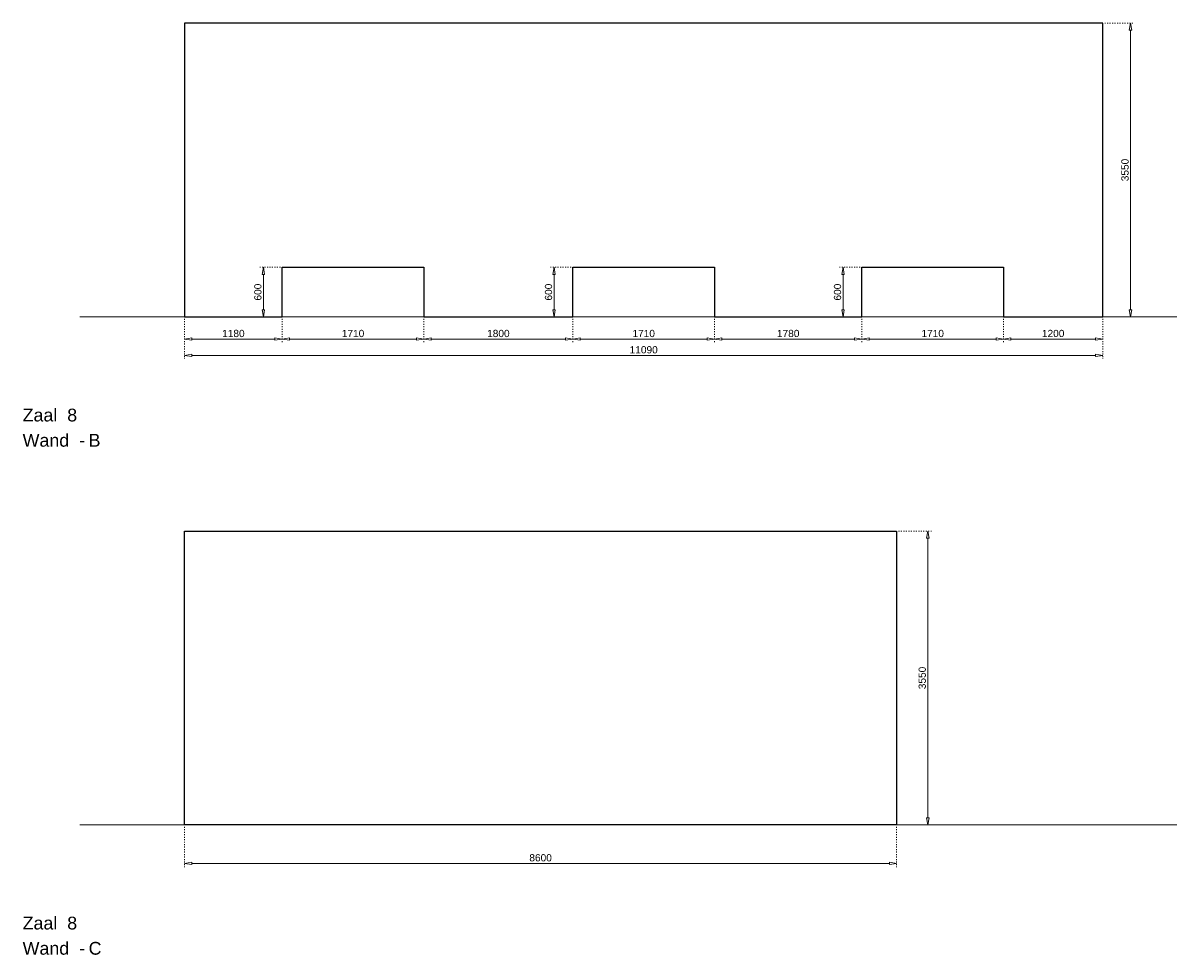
# Model space of a CAD drawing. Header units: millimetres. Extents: x 91086 to 300562, y -68316 to 28747.
# Tile 52 of 61: x 269250 to 283185, y -56691 to -45435. Entities that reach past the tile are written whole.
import ezdxf

# ---------------------------------------------------------------- set-up
doc = ezdxf.new("R2010")
doc.units = ezdxf.units.MM
doc.linetypes.add('ACAD_ISO03W100', pattern=[30, 12, -18])
doc.layers.get('Defpoints').update_dxf_attribs({"lineweight": 0})
doc.layers.add('25-Staal-B', color=150, linetype='Continuous', lineweight=25)
doc.layers.add('^ 0-Staal-txt', color=7, linetype='Continuous', lineweight=0)
doc.layers.add('DIM-DIM', color=7, linetype='Continuous')
doc.styles.add('Arial', font='arial.ttf')
doc.dimstyles.new('dim-11', dxfattribs={"dimscale": 35, "dimtxt": 2.5, "dimasz": 2.5, "dimexe": 1.25, "dimexo": 0.625, "dimtad": 1, "dimdec": 0, "dimtxsty": 'Arial', "dimblk": 'CLOSEDBLANK', "dimcen": 3, "dimclrd": 252, "dimclre": 252, "dimclrt": 7, "dimadec": 0, "dimazin": 0, "dimtfac": 1, "dimtdec": 0, "dimtmove": 0, "dimatfit": 3, "dimldrblk": 'CLOSEDBLANK', "dimfxl": 1, "dimlwd": 0, "dimlwe": 0, "dimarcsym": 0})

# ---------------------------------------------------------------- blocks, each defined once
blk = doc.blocks.new('_ClosedBlank')
at = {"color": 0, "linetype": 'ByBlock', "lineweight": -2}
for p, q in [((-1, 0.17), (0, 0)), ((-1, 0.17), (-1, -0.17)), ((0, 0), (-1, -0.17))]:
    blk.add_line(p, q, dxfattribs=at)
blk = doc.blocks.new('*D366')
at = {"layer": 'Defpoints', "color": 0, "transparency": 16777216}
for p in [(271200, -48985), (272380, -48985), (272380, -49252)]:
    blk.add_point(p, dxfattribs=at)
at = {"layer": 'DIM-DIM', "color": 252, "linetype": 'ACAD_ISO03W100', "lineweight": 0, "transparency": 16777216}
for p, q in [((271200, -49007), (271200, -49296)), ((272380, -49007), (272380, -49296))]:
    blk.add_line(p, q, dxfattribs=at)
at = {"layer": 'DIM-DIM', "color": 252, "lineweight": 0, "transparency": 16777216}
blk.add_line((271287, -49252), (272292, -49252), dxfattribs=at)
at = {"layer": 'DIM-DIM', "color": 252, "lineweight": 0, "transparency": 16777216, "xscale": 87.5, "yscale": 87.5, "zscale": 87.5, "rotation": 180}
blk.add_blockref('_ClosedBlank', (271200, -49252), dxfattribs=at)
at = {"layer": 'DIM-DIM', "color": 252, "lineweight": 0, "transparency": 16777216, "xscale": 87.5, "yscale": 87.5, "zscale": 87.5}
blk.add_blockref('_ClosedBlank', (272380, -49252), dxfattribs=at)
at = {"layer": 'DIM-DIM', "color": 7, "transparency": 16777216, "insert": (271790, -49185), "char_height": 87.5, "attachment_point": 5, "style": 'Arial'}
blk.add_mtext('1180', dxfattribs=at)
blk = doc.blocks.new('*D367')
at = {"layer": 'Defpoints', "color": 0, "transparency": 16777216}
for p in [(271200, -48985), (282290, -48985), (282290, -49449)]:
    blk.add_point(p, dxfattribs=at)
at = {"layer": 'DIM-DIM', "color": 252, "linetype": 'ACAD_ISO03W100', "lineweight": 0, "transparency": 16777216}
for p, q in [((271200, -49007), (271200, -49492)), ((282290, -49007), (282290, -49492))]:
    blk.add_line(p, q, dxfattribs=at)
at = {"layer": 'DIM-DIM', "color": 252, "lineweight": 0, "transparency": 16777216}
blk.add_line((271287, -49449), (282202, -49449), dxfattribs=at)
at = {"layer": 'DIM-DIM', "color": 252, "lineweight": 0, "transparency": 16777216, "xscale": 87.5, "yscale": 87.5, "zscale": 87.5, "rotation": 180}
blk.add_blockref('_ClosedBlank', (271200, -49449), dxfattribs=at)
at = {"layer": 'DIM-DIM', "color": 252, "lineweight": 0, "transparency": 16777216, "xscale": 87.5, "yscale": 87.5, "zscale": 87.5}
blk.add_blockref('_ClosedBlank', (282290, -49449), dxfattribs=at)
at = {"layer": 'DIM-DIM', "color": 7, "transparency": 16777216, "insert": (276745, -49382), "char_height": 87.5, "attachment_point": 5, "style": 'Arial'}
blk.add_mtext('11090', dxfattribs=at)
blk = doc.blocks.new('*D368')
at = {"layer": 'Defpoints', "color": 0, "transparency": 16777216}
for p in [(272380, -48985), (274090, -48985), (274090, -49252)]:
    blk.add_point(p, dxfattribs=at)
at = {"layer": 'DIM-DIM', "color": 252, "linetype": 'ACAD_ISO03W100', "lineweight": 0, "transparency": 16777216}
for p, q in [((272380, -49007), (272380, -49296)), ((274090, -49007), (274090, -49296))]:
    blk.add_line(p, q, dxfattribs=at)
at = {"layer": 'DIM-DIM', "color": 252, "lineweight": 0, "transparency": 16777216}
blk.add_line((272467, -49252), (274002, -49252), dxfattribs=at)
at = {"layer": 'DIM-DIM', "color": 252, "lineweight": 0, "transparency": 16777216, "xscale": 87.5, "yscale": 87.5, "zscale": 87.5, "rotation": 180}
blk.add_blockref('_ClosedBlank', (272380, -49252), dxfattribs=at)
at = {"layer": 'DIM-DIM', "color": 252, "lineweight": 0, "transparency": 16777216, "xscale": 87.5, "yscale": 87.5, "zscale": 87.5}
blk.add_blockref('_ClosedBlank', (274090, -49252), dxfattribs=at)
at = {"layer": 'DIM-DIM', "color": 7, "transparency": 16777216, "insert": (273235, -49185), "char_height": 87.5, "attachment_point": 5, "style": 'Arial'}
blk.add_mtext('1710', dxfattribs=at)
blk = doc.blocks.new('*D369')
at = {"layer": 'Defpoints', "color": 0, "transparency": 16777216}
for p in [(274090, -48985), (275890, -48985), (275890, -49252)]:
    blk.add_point(p, dxfattribs=at)
at = {"layer": 'DIM-DIM', "color": 252, "linetype": 'ACAD_ISO03W100', "lineweight": 0, "transparency": 16777216}
for p, q in [((274090, -49007), (274090, -49296)), ((275890, -49007), (275890, -49296))]:
    blk.add_line(p, q, dxfattribs=at)
at = {"layer": 'DIM-DIM', "color": 252, "lineweight": 0, "transparency": 16777216}
blk.add_line((274177, -49252), (275802, -49252), dxfattribs=at)
at = {"layer": 'DIM-DIM', "color": 252, "lineweight": 0, "transparency": 16777216, "xscale": 87.5, "yscale": 87.5, "zscale": 87.5, "rotation": 180}
blk.add_blockref('_ClosedBlank', (274090, -49252), dxfattribs=at)
at = {"layer": 'DIM-DIM', "color": 252, "lineweight": 0, "transparency": 16777216, "xscale": 87.5, "yscale": 87.5, "zscale": 87.5}
blk.add_blockref('_ClosedBlank', (275890, -49252), dxfattribs=at)
at = {"layer": 'DIM-DIM', "color": 7, "transparency": 16777216, "insert": (274990, -49185), "char_height": 87.5, "attachment_point": 5, "style": 'Arial'}
blk.add_mtext('1800', dxfattribs=at)
blk = doc.blocks.new('*D370')
at = {"layer": 'Defpoints', "color": 0, "transparency": 16777216}
for p in [(275890, -48985), (277600, -48985), (277600, -49252)]:
    blk.add_point(p, dxfattribs=at)
at = {"layer": 'DIM-DIM', "color": 252, "linetype": 'ACAD_ISO03W100', "lineweight": 0, "transparency": 16777216}
for p, q in [((275890, -49007), (275890, -49296)), ((277600, -49007), (277600, -49296))]:
    blk.add_line(p, q, dxfattribs=at)
at = {"layer": 'DIM-DIM', "color": 252, "lineweight": 0, "transparency": 16777216}
blk.add_line((275977, -49252), (277512, -49252), dxfattribs=at)
at = {"layer": 'DIM-DIM', "color": 252, "lineweight": 0, "transparency": 16777216, "xscale": 87.5, "yscale": 87.5, "zscale": 87.5, "rotation": 180}
blk.add_blockref('_ClosedBlank', (275890, -49252), dxfattribs=at)
at = {"layer": 'DIM-DIM', "color": 252, "lineweight": 0, "transparency": 16777216, "xscale": 87.5, "yscale": 87.5, "zscale": 87.5}
blk.add_blockref('_ClosedBlank', (277600, -49252), dxfattribs=at)
at = {"layer": 'DIM-DIM', "color": 7, "transparency": 16777216, "insert": (276745, -49185), "char_height": 87.5, "attachment_point": 5, "style": 'Arial'}
blk.add_mtext('1710', dxfattribs=at)
blk = doc.blocks.new('*D371')
at = {"layer": 'Defpoints', "color": 0, "transparency": 16777216}
for p in [(277600, -48985), (279380, -48985), (279380, -49252)]:
    blk.add_point(p, dxfattribs=at)
at = {"layer": 'DIM-DIM', "color": 252, "linetype": 'ACAD_ISO03W100', "lineweight": 0, "transparency": 16777216}
for p, q in [((277600, -49007), (277600, -49296)), ((279380, -49007), (279380, -49296))]:
    blk.add_line(p, q, dxfattribs=at)
at = {"layer": 'DIM-DIM', "color": 252, "lineweight": 0, "transparency": 16777216}
blk.add_line((277687, -49252), (279292, -49252), dxfattribs=at)
at = {"layer": 'DIM-DIM', "color": 252, "lineweight": 0, "transparency": 16777216, "xscale": 87.5, "yscale": 87.5, "zscale": 87.5, "rotation": 180}
blk.add_blockref('_ClosedBlank', (277600, -49252), dxfattribs=at)
at = {"layer": 'DIM-DIM', "color": 252, "lineweight": 0, "transparency": 16777216, "xscale": 87.5, "yscale": 87.5, "zscale": 87.5}
blk.add_blockref('_ClosedBlank', (279380, -49252), dxfattribs=at)
at = {"layer": 'DIM-DIM', "color": 7, "transparency": 16777216, "insert": (278490, -49185), "char_height": 87.5, "attachment_point": 5, "style": 'Arial'}
blk.add_mtext('1780', dxfattribs=at)
blk = doc.blocks.new('*D511')
at = {"layer": 'Defpoints', "color": 0, "transparency": 16777216}
for p in [(279380, -48985), (281090, -48985), (279380, -49252)]:
    blk.add_point(p, dxfattribs=at)
at = {"layer": 'DIM-DIM', "color": 252, "linetype": 'ACAD_ISO03W100', "lineweight": 0, "transparency": 16777216}
for p, q in [((279380, -49007), (279380, -49296)), ((281090, -49007), (281090, -49296))]:
    blk.add_line(p, q, dxfattribs=at)
at = {"layer": 'DIM-DIM', "color": 252, "lineweight": 0, "transparency": 16777216}
blk.add_line((281002, -49252), (279467, -49252), dxfattribs=at)
at = {"layer": 'DIM-DIM', "color": 252, "lineweight": 0, "transparency": 16777216, "xscale": 87.5, "yscale": 87.5, "zscale": 87.5, "rotation": 180}
blk.add_blockref('_ClosedBlank', (279380, -49252), dxfattribs=at)
at = {"layer": 'DIM-DIM', "color": 252, "lineweight": 0, "transparency": 16777216, "xscale": 87.5, "yscale": 87.5, "zscale": 87.5}
blk.add_blockref('_ClosedBlank', (281090, -49252), dxfattribs=at)
at = {"layer": 'DIM-DIM', "color": 7, "transparency": 16777216, "insert": (280235, -49185), "char_height": 87.5, "attachment_point": 5, "style": 'Arial'}
blk.add_mtext('1710', dxfattribs=at)
blk = doc.blocks.new('*D512')
at = {"layer": 'Defpoints', "color": 0, "transparency": 16777216}
for p in [(281090, -48985), (282290, -48985), (282290, -49252)]:
    blk.add_point(p, dxfattribs=at)
at = {"layer": 'DIM-DIM', "color": 252, "linetype": 'ACAD_ISO03W100', "lineweight": 0, "transparency": 16777216}
for p, q in [((281090, -49007), (281090, -49296)), ((282290, -49007), (282290, -49296))]:
    blk.add_line(p, q, dxfattribs=at)
at = {"layer": 'DIM-DIM', "color": 252, "lineweight": 0, "transparency": 16777216}
blk.add_line((281177, -49252), (282202, -49252), dxfattribs=at)
at = {"layer": 'DIM-DIM', "color": 252, "lineweight": 0, "transparency": 16777216, "xscale": 87.5, "yscale": 87.5, "zscale": 87.5, "rotation": 180}
blk.add_blockref('_ClosedBlank', (281090, -49252), dxfattribs=at)
at = {"layer": 'DIM-DIM', "color": 252, "lineweight": 0, "transparency": 16777216, "xscale": 87.5, "yscale": 87.5, "zscale": 87.5}
blk.add_blockref('_ClosedBlank', (282290, -49252), dxfattribs=at)
at = {"layer": 'DIM-DIM', "color": 7, "transparency": 16777216, "insert": (281690, -49185), "char_height": 87.5, "attachment_point": 5, "style": 'Arial'}
blk.add_mtext('1200', dxfattribs=at)
blk = doc.blocks.new('*D513')
at = {"layer": 'Defpoints', "color": 0, "transparency": 16777216}
for p in [(282290, -45435), (282624, -45435), (282290, -48985)]:
    blk.add_point(p, dxfattribs=at)
at = {"layer": 'DIM-DIM', "color": 252, "linetype": 'ACAD_ISO03W100', "lineweight": 0, "transparency": 16777216}
for p, q in [((282312, -45435), (282668, -45435)), ((282312, -48985), (282668, -48985))]:
    blk.add_line(p, q, dxfattribs=at)
at = {"layer": 'DIM-DIM', "color": 252, "lineweight": 0, "transparency": 16777216}
blk.add_line((282624, -48898), (282624, -45523), dxfattribs=at)
at = {"layer": 'DIM-DIM', "color": 252, "lineweight": 0, "transparency": 16777216, "xscale": 87.5, "yscale": 87.5, "zscale": 87.5}
for p, rotation in [((282624, -45435), 90), ((282624, -48985), 270)]:
    blk.add_blockref('_ClosedBlank', p, dxfattribs=dict(at, rotation=rotation))
at = {"layer": 'DIM-DIM', "color": 7, "transparency": 16777216, "insert": (282558, -47210), "char_height": 87.5, "attachment_point": 5, "rotation": 90, "style": 'Arial'}
blk.add_mtext('3550', dxfattribs=at)
blk = doc.blocks.new('*D514')
at = {"layer": 'Defpoints', "color": 0, "transparency": 16777216}
for p in [(272152, -48385), (272380, -48385), (272380, -48985)]:
    blk.add_point(p, dxfattribs=at)
at = {"layer": 'DIM-DIM', "color": 252, "linetype": 'ACAD_ISO03W100', "lineweight": 0, "transparency": 16777216}
for p, q in [((272358, -48385), (272109, -48385)), ((272358, -48985), (272109, -48985))]:
    blk.add_line(p, q, dxfattribs=at)
at = {"layer": 'DIM-DIM', "color": 252, "lineweight": 0, "transparency": 16777216}
blk.add_line((272152, -48898), (272152, -48473), dxfattribs=at)
at = {"layer": 'DIM-DIM', "color": 252, "lineweight": 0, "transparency": 16777216, "xscale": 87.5, "yscale": 87.5, "zscale": 87.5}
for p, rotation in [((272152, -48385), 90), ((272152, -48985), 270)]:
    blk.add_blockref('_ClosedBlank', p, dxfattribs=dict(at, rotation=rotation))
at = {"layer": 'DIM-DIM', "color": 7, "transparency": 16777216, "insert": (272086, -48685), "char_height": 87.5, "attachment_point": 5, "rotation": 90, "style": 'Arial'}
blk.add_mtext('600', dxfattribs=at)
blk = doc.blocks.new('*D385')
at = {"layer": 'Defpoints', "color": 0, "transparency": 16777216}
for p in [(275662, -48385), (275890, -48385), (275890, -48985)]:
    blk.add_point(p, dxfattribs=at)
at = {"layer": 'DIM-DIM', "color": 252, "linetype": 'ACAD_ISO03W100', "lineweight": 0, "transparency": 16777216}
for p, q in [((275868, -48385), (275619, -48385)), ((275868, -48985), (275619, -48985))]:
    blk.add_line(p, q, dxfattribs=at)
at = {"layer": 'DIM-DIM', "color": 252, "lineweight": 0, "transparency": 16777216}
blk.add_line((275662, -48898), (275662, -48473), dxfattribs=at)
at = {"layer": 'DIM-DIM', "color": 252, "lineweight": 0, "transparency": 16777216, "xscale": 87.5, "yscale": 87.5, "zscale": 87.5}
for p, rotation in [((275662, -48385), 90), ((275662, -48985), 270)]:
    blk.add_blockref('_ClosedBlank', p, dxfattribs=dict(at, rotation=rotation))
at = {"layer": 'DIM-DIM', "color": 7, "transparency": 16777216, "insert": (275596, -48685), "char_height": 87.5, "attachment_point": 5, "rotation": 90, "style": 'Arial'}
blk.add_mtext('600', dxfattribs=at)
blk = doc.blocks.new('*D386')
at = {"layer": 'Defpoints', "color": 0, "transparency": 16777216}
for p in [(279152, -48385), (279380, -48385), (279380, -48985)]:
    blk.add_point(p, dxfattribs=at)
at = {"layer": 'DIM-DIM', "color": 252, "linetype": 'ACAD_ISO03W100', "lineweight": 0, "transparency": 16777216}
for p, q in [((279358, -48385), (279109, -48385)), ((279358, -48985), (279109, -48985))]:
    blk.add_line(p, q, dxfattribs=at)
at = {"layer": 'DIM-DIM', "color": 252, "lineweight": 0, "transparency": 16777216}
blk.add_line((279152, -48898), (279152, -48473), dxfattribs=at)
at = {"layer": 'DIM-DIM', "color": 252, "lineweight": 0, "transparency": 16777216, "xscale": 87.5, "yscale": 87.5, "zscale": 87.5}
for p, rotation in [((279152, -48385), 90), ((279152, -48985), 270)]:
    blk.add_blockref('_ClosedBlank', p, dxfattribs=dict(at, rotation=rotation))
at = {"layer": 'DIM-DIM', "color": 7, "transparency": 16777216, "insert": (279086, -48685), "char_height": 87.5, "attachment_point": 5, "rotation": 90, "style": 'Arial'}
blk.add_mtext('600', dxfattribs=at)
blk = doc.blocks.new('*D372')
at = {"layer": 'Defpoints', "color": 0, "transparency": 16777216}
for p in [(271200, -55121), (279800, -55121), (279800, -55585)]:
    blk.add_point(p, dxfattribs=at)
at = {"layer": 'DIM-DIM', "color": 252, "linetype": 'ACAD_ISO03W100', "lineweight": 0, "transparency": 16777216}
for p, q in [((271200, -55143), (271200, -55629)), ((279800, -55143), (279800, -55629))]:
    blk.add_line(p, q, dxfattribs=at)
at = {"layer": 'DIM-DIM', "color": 252, "lineweight": 0, "transparency": 16777216}
blk.add_line((271287, -55585), (279712, -55585), dxfattribs=at)
at = {"layer": 'DIM-DIM', "color": 252, "lineweight": 0, "transparency": 16777216, "xscale": 87.5, "yscale": 87.5, "zscale": 87.5, "rotation": 180}
blk.add_blockref('_ClosedBlank', (271200, -55585), dxfattribs=at)
at = {"layer": 'DIM-DIM', "color": 252, "lineweight": 0, "transparency": 16777216, "xscale": 87.5, "yscale": 87.5, "zscale": 87.5}
blk.add_blockref('_ClosedBlank', (279800, -55585), dxfattribs=at)
at = {"layer": 'DIM-DIM', "color": 7, "transparency": 16777216, "insert": (275500, -55518), "char_height": 87.5, "attachment_point": 5, "style": 'Arial'}
blk.add_mtext('8600', dxfattribs=at)
blk = doc.blocks.new('*D515')
at = {"layer": 'Defpoints', "color": 0, "transparency": 16777216}
for p in [(279800, -51571), (280176, -51571), (279800, -55121)]:
    blk.add_point(p, dxfattribs=at)
at = {"layer": 'DIM-DIM', "color": 252, "linetype": 'ACAD_ISO03W100', "lineweight": 0, "transparency": 16777216}
for p, q in [((279822, -51571), (280220, -51571)), ((279822, -55121), (280220, -55121))]:
    blk.add_line(p, q, dxfattribs=at)
at = {"layer": 'DIM-DIM', "color": 252, "lineweight": 0, "transparency": 16777216}
blk.add_line((280176, -55034), (280176, -51659), dxfattribs=at)
at = {"layer": 'DIM-DIM', "color": 252, "lineweight": 0, "transparency": 16777216, "xscale": 87.5, "yscale": 87.5, "zscale": 87.5}
for p, rotation in [((280176, -51571), 90), ((280176, -55121), 270)]:
    blk.add_blockref('_ClosedBlank', p, dxfattribs=dict(at, rotation=rotation))
at = {"layer": 'DIM-DIM', "color": 7, "transparency": 16777216, "insert": (280109, -53346), "char_height": 87.5, "attachment_point": 5, "rotation": 90, "style": 'Arial'}
blk.add_mtext('3550', dxfattribs=at)
blk = doc.blocks.new('8b')
at = {"layer": '25-Staal-B'}
blk.add_lwpolyline([(271199.7, -48985.3), (272379.7, -48985.3), (272379.7, -48385.3), (274089.7, -48385.3), (274089.7, -48985.3), (275889.7, -48985.3), (275889.7, -48385.3), (277599.7, -48385.3), (277599.7, -48985.3), (279379.7, -48985.3), (279379.7, -48385.3), (281089.7, -48385.3), (281089.7, -48985.3), (282289.7, -48985.3), (282289.7, -45435.3), (271199.7, -45435.3)], close=True, dxfattribs=at)
at = {"layer": '^ 0-Staal-txt', "lineweight": 0, "style": 'Arial'}
for s, height, p in [('Zaal  8', 154.21, (269244.7, -50247.3)), ('Wand  - ', 154.21, (269244.7, -50552.1)), ('B', 154.2, (270041.8, -50552.1))]:
    blk.add_text(s, height=height, dxfattribs=at).set_placement(p)
at = {"layer": 'DIM-DIM'}
for base, p1, p2, picture, middle in [((282624.2, -45435.3), (282289.7, -48985.3), (282289.7, -45435.3), '*D513', (282557.6, -47210.3)), ((272152.4, -48385.3), (272379.7, -48985.3), (272379.7, -48385.3), '*D514', (272085.8, -48685.3)), ((275662.4, -48385.3), (275889.7, -48985.3), (275889.7, -48385.3), '*D385', (275595.8, -48685.3)), ((279152.4, -48385.3), (279379.7, -48985.3), (279379.7, -48385.3), '*D386', (279085.8, -48685.3))]:
    dim = blk.add_linear_dim(base=base, p1=p1, p2=p2, angle=90, dimstyle='dim-11', dxfattribs=at)
    dim.commit()
    dim.dimension.update_dxf_attribs({"geometry": picture, "text_midpoint": middle})
for base, p1, p2, picture, middle in [((272379.7, -49251.8), (271199.7, -48985.3), (272379.7, -48985.3), '*D366', (271789.7, -49185.3)), ((282289.7, -49448.6), (271199.7, -48985.3), (282289.7, -48985.3), '*D367', (276744.7, -49382.1)), ((274089.7, -49251.8), (272379.7, -48985.3), (274089.7, -48985.3), '*D368', (273234.7, -49185.3)), ((275889.7, -49251.8), (274089.7, -48985.3), (275889.7, -48985.3), '*D369', (274989.7, -49185.3)), ((277599.7, -49251.8), (275889.7, -48985.3), (277599.7, -48985.3), '*D370', (276744.7, -49185.3)), ((279379.7, -49251.8), (277599.7, -48985.3), (279379.7, -48985.3), '*D371', (278489.7, -49185.3)), ((279379.7, -49251.8), (281089.7, -48985.3), (279379.7, -48985.3), '*D511', (280234.7, -49185.3)), ((282289.7, -49251.8), (281089.7, -48985.3), (282289.7, -48985.3), '*D512', (281689.7, -49185.3))]:
    dim = blk.add_linear_dim(base=base, p1=p1, p2=p2, dimstyle='dim-11', dxfattribs=at)
    dim.commit()
    dim.dimension.update_dxf_attribs({"geometry": picture, "text_midpoint": middle})
blk = doc.blocks.new('8c')
at = {"layer": '25-Staal-B'}
blk.add_lwpolyline([(271199.7, -55121.5), (271199.7, -51571.5), (279799.7, -51571.5), (279799.7, -55121.5)], close=True, dxfattribs=at)
at = {"layer": '^ 0-Staal-txt', "lineweight": 0, "style": 'Arial'}
for s, height, p in [('Zaal  8', 154.21, (269244.7, -56383.5)), ('Wand  - ', 154.21, (269244.7, -56688.3)), ('C', 154.2, (270041.8, -56688.3))]:
    blk.add_text(s, height=height, dxfattribs=at).set_placement(p)
at = {"layer": 'DIM-DIM'}
dim = blk.add_linear_dim(base=(280175.9, -51571.5), p1=(279799.7, -55121.5), p2=(279799.7, -51571.5), angle=90, dimstyle='dim-11', dxfattribs=at)
dim.commit()
dim.dimension.update_dxf_attribs({"geometry": '*D515', "text_midpoint": (280109.3, -53346.5)})
dim = blk.add_linear_dim(base=(279799.7, -55584.8), p1=(271199.7, -55121.5), p2=(279799.7, -55121.5), dimstyle='dim-11', dxfattribs=at)
dim.commit()
dim.dimension.update_dxf_attribs({"geometry": '*D372', "text_midpoint": (275499.7, -55518.3)})

msp = doc.modelspace()

# ---------------------------------------------------------------- linework, layer by layer
at = {"layer": '^ 0-Staal-txt', "lineweight": 0}
for points in [[(269934.2, -48985.3), (283184.5, -48985.3)], [(269934.2, -55121.5), (283184.5, -55121.5)]]:
    msp.add_lwpolyline(points, dxfattribs=at)

# ---------------------------------------------------------------- block references
at = {"layer": 'DIM-DIM'}
for name in ['8b', '8c']:
    msp.add_blockref(name, (0, 0), dxfattribs=at)

doc.saveas('drawing.dxf')
